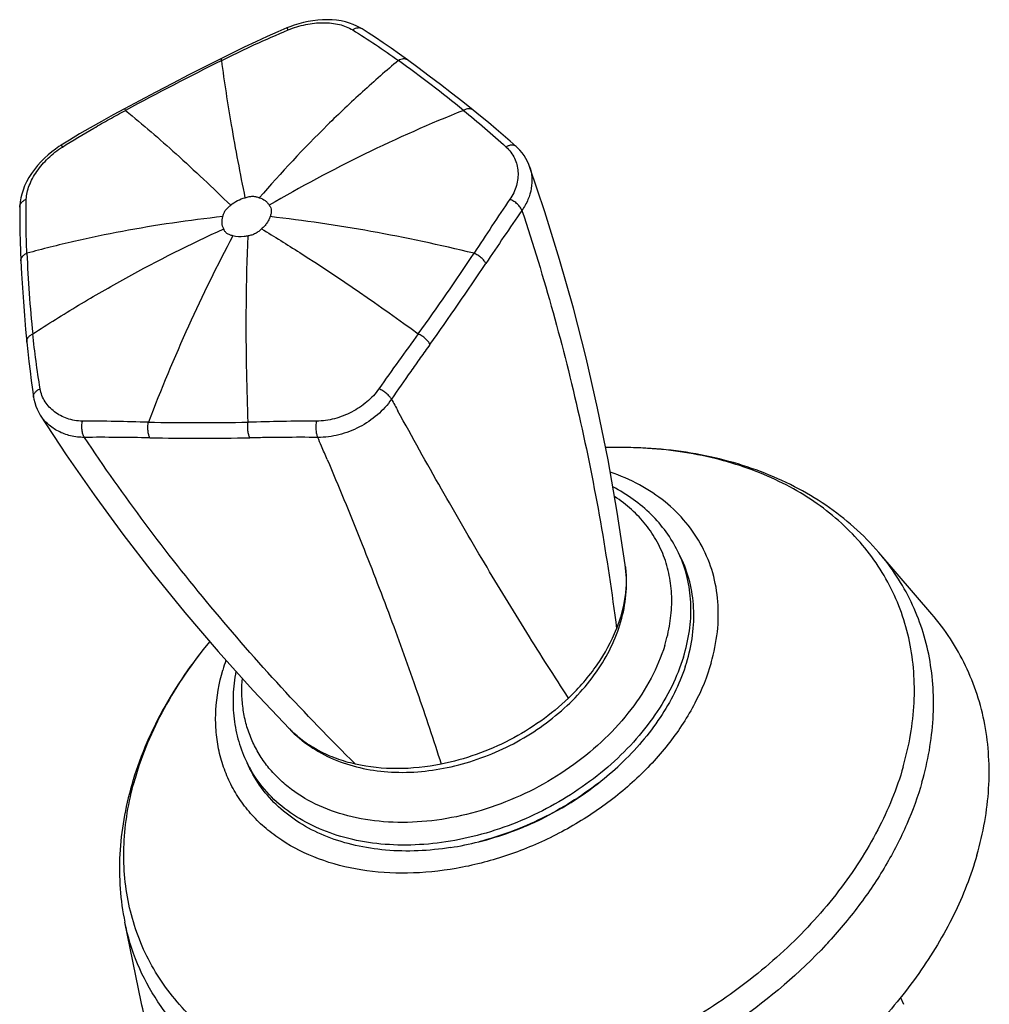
# Model space of a CAD drawing. Header units: millimetres. Extents: x 50 to 261, y 12 to 440.
# Tile 3 of 6: x 50 to 125, y 107 to 184. Entities that reach past the tile are written whole.
import ezdxf

# ---------------------------------------------------------------- set-up
doc = ezdxf.new("R2010")
doc.units = ezdxf.units.MM
doc.header["$LTSCALE"] = 23.1
doc.layers.get('0').update_dxf_attribs({"linetype": 'CONTINUOUS'})

msp = doc.modelspace()

# ---------------------------------------------------------------- linework, layer by layer
at = {"color": 9, "linetype": 'CONTINUOUS'}
msp.add_line((52.955, 174.285), (53.05, 174.133), dxfattribs=at)
at = {"color": 7, "linetype": 'CONTINUOUS'}
for p, q in [((89.556, 172.613), (89.556, 172.612)), ((51.322, 153.19), (51.322, 153.19)), ((101.372, 142.063), (101.145, 142.527)), ((120.98, 137.639), (116.843, 142.455)), ((67.961, 131.656), (70.798, 128.66)), ((67.707, 125.542), (67.48, 126.006)), ((94.943, 124.425), (94.943, 124.425)), ((59.209, 107.326), (57.931, 113.545)), ((118.534, 107.658), (118.79, 107.136))]:
    msp.add_line(p, q, dxfattribs=at)
for points in [[(76.478, 183.36), (76.319, 183.457), (76.063, 183.591), (75.784, 183.713), (75.484, 183.821), (75.165, 183.911), (74.83, 183.984), (74.481, 184.038), (74.12, 184.072), (73.753, 184.086), (73.38, 184.08), (73.005, 184.054), (72.63, 184.009), (72.257, 183.946), (71.889, 183.866), (71.526, 183.77), (71.172, 183.658), (70.828, 183.533), (70.596, 183.438)], [(70.596, 183.438), (69.891, 183.134), (69.052, 182.763), (68.176, 182.362), (67.262, 181.931), (66.312, 181.469), (65.426, 181.028)], [(80.009, 180.943), (79.391, 181.388), (78.736, 181.852), (78.109, 182.284), (77.511, 182.686), (76.945, 183.059), (76.478, 183.36)], [(65.425, 181.028), (64.223, 180.422), (62.933, 179.764), (61.646, 179.1), (60.362, 178.43), (59.081, 177.754), (57.903, 177.125)], [(85.14, 177.024), (84.337, 177.663), (83.468, 178.343), (82.594, 179.017), (81.714, 179.683), (80.829, 180.342), (80.009, 180.943)], [(57.903, 177.125), (57.025, 176.65), (56.1, 176.139), (55.221, 175.641), (54.389, 175.155), (53.602, 174.682), (52.955, 174.285)], [(88.497, 174.182), (88.044, 174.584), (87.503, 175.056), (86.937, 175.543), (86.343, 176.042), (85.723, 176.553), (85.14, 177.024)], [(52.955, 174.285), (52.774, 174.17), (52.498, 173.978), (52.213, 173.761), (51.927, 173.522), (51.645, 173.261), (51.372, 172.981), (51.111, 172.686), (50.866, 172.379), (50.64, 172.062), (50.436, 171.74), (50.256, 171.415), (50.1, 171.09), (49.971, 170.77), (49.87, 170.456), (49.794, 170.153), (49.745, 169.864), (49.72, 169.593), (49.715, 169.439)], [(89.556, 172.613), (89.499, 172.765), (89.392, 173.006), (89.268, 173.239), (89.128, 173.463), (88.972, 173.676), (88.802, 173.879), (88.617, 174.07), (88.497, 174.182)], [(97.028, 141.483), (96.409, 145.593), (95.689, 149.695), (94.874, 153.719), (93.969, 157.666), (92.978, 161.537), (91.903, 165.34), (90.746, 169.08), (89.556, 172.612)], [(49.715, 169.439), (49.713, 168.888), (49.715, 168.223), (49.725, 167.517), (49.744, 166.768), (49.772, 165.98), (49.805, 165.239)], [(49.805, 165.238), (49.858, 164.223), (49.923, 163.133), (49.998, 162.047), (50.082, 160.964), (50.175, 159.886), (50.268, 158.895)], [(50.268, 158.895), (50.344, 158.154), (50.43, 157.366), (50.522, 156.607), (50.617, 155.876), (50.714, 155.174), (50.799, 154.589)], [(50.799, 154.589), (50.827, 154.421), (50.89, 154.158), (50.974, 153.895), (51.08, 153.636), (51.208, 153.382), (51.322, 153.19)], [(51.322, 153.19), (53.354, 150.089), (55.521, 146.96), (57.775, 143.872), (60.132, 140.808), (62.607, 137.755), (65.211, 134.708), (67.961, 131.656)]]:
    msp.add_lwpolyline(points, dxfattribs=at)
at = {"color": 9, "linetype": 'CONTINUOUS'}
msp.add_lwpolyline([(52.955, 174.285), (52.955, 174.285), (52.96, 174.278)], dxfattribs=at)
for centre, radius, start, end in [((181.646, -52.153), 260.387, 116.49106, 118.35213), ((13.308, 89.197), 112.976, 51.00266, 54.25755), ((126.07, 72.377), 112.614, 111.71608, 120.32601), ((154.417, 170.272), 104.237, 182.43997, 185.91379), ((-72.593, 270.237), 189.22, 324.19274, 326.51255), ((-131.975, 311.09), 262.503, 324.51399, 326.1913), ((469.904, 367.022), 445.18, 208.52512, 208.66171), ((63.666, 352.85), 200.256, 268.88529, 271.11471), ((63.794, 430.821), 279.441, 269.19872, 270.80129), ((-262.76, 7.168), 365.453, 23.13726, 23.25236), ((-257.277, 9.511), 359.49, 22.95469, 23.13729), ((92.384, 138.227), 9.759, 23.11381, 26.13997), ((88.705, 140.33), 8.402, 6.76858, 7.88818), ((80.869, 128.847), 15.907, 161.02782, 163.90299), ((76.869, 134.544), 8.454, 224.10337, 224.94285), ((76.253, 130.312), 9.773, 206.14146, 209.16976), ((76.27, 130.322), 9.792, 209.16931, 209.73474), ((81.819, 118.138), 24.03, 163.91826, 165.23228), ((84.064, 138.495), 39.173, 317.0157, 317.15636)]:
    msp.add_arc(centre, radius, start, end, dxfattribs=at)
at = {"color": 7, "linetype": 'CONTINUOUS'}
for centre, radius, start, end in [((88.024, 138.063), 14.429, 341.64374, 342.82549), ((78.102, 135.701), 10.15, 223.19774, 223.95138), ((80.342, 143.194), 23.773, 307.88319, 313.32843), ((79.635, 143.086), 23.994, 278.97347, 284.36752)]:
    msp.add_arc(centre, radius, start, end, dxfattribs=at)
at = {"color": 9, "linetype": 'CONTINUOUS'}
for points, knots in [([(65.498, 180.894), (65.924, 181.106), (66.779, 181.527), (68.5, 182.342), (69.809, 182.915), (70.687, 183.284)], [0, 0, 0, 0, 0.250034, 0.500063, 1, 1, 1, 1]), ([(70.596, 183.438), (70.598, 183.439), (70.602, 183.436), (70.607, 183.429), (70.616, 183.417), (70.631, 183.391), (70.656, 183.346), (70.676, 183.306), (70.687, 183.284)], [0, 0, 0, 0, 0.023229, 0.073554, 0.154075, 0.264941, 0.576154, 1, 1, 1, 1]), ([(70.687, 183.284), (71.129, 183.469), (72.032, 183.748), (73.189, 183.876), (74.074, 183.83), (74.864, 183.694), (75.421, 183.483), (75.74, 183.284)], [0, 0, 0, 0, 0.275527, 0.539741, 0.664754, 0.783688, 1, 1, 1, 1]), ([(76.478, 183.36), (76.429, 183.391), (76.316, 183.437), (76.126, 183.444), (75.927, 183.392), (75.802, 183.325), (75.74, 183.284)], [0, 0, 0, 0, 0.221889, 0.457857, 0.716609, 1, 1, 1, 1]), ([(75.74, 183.284), (76.339, 182.91), (77.542, 182.136), (78.715, 181.316), (79.302, 180.894)], [0, 0, 0, 0, 0.493787, 1, 1, 1, 1]), ([(65.426, 181.028), (65.426, 181.028), (65.426, 181.027), (65.428, 181.025), (65.432, 181.018), (65.438, 181.008), (65.446, 180.993), (65.456, 180.974), (65.474, 180.941), (65.488, 180.914), (65.498, 180.894)], [0, 0, 0, 0, 0.004531, 0.016705, 0.064826, 0.144596, 0.255647, 0.397569, 0.569695, 1, 1, 1, 1]), ([(67.341, 170.173), (66.958, 172.062), (66.282, 175.626), (65.724, 179.21), (65.498, 180.894)], [0, 0, 0, 0, 0.531586, 1, 1, 1, 1]), ([(79.302, 180.894), (78.832, 180.499), (77.894, 179.697), (76.032, 178.036), (72.778, 174.955), (70.14, 172.133), (68.436, 170.173)], [0, 0, 0, 0, 0.120545, 0.242404, 0.489954, 1, 1, 1, 1]), ([(80.009, 180.943), (79.965, 180.975), (79.86, 181.023), (79.68, 181.035), (79.488, 180.992), (79.364, 180.932), (79.302, 180.895)], [0, 0, 0, 0, 0.217103, 0.450826, 0.711151, 1, 1, 1, 1]), ([(53.05, 174.133), (53.857, 174.639), (55.079, 175.379), (56.736, 176.317), (57.572, 176.773), (57.991, 176.999)], [0, 0, 0, 0, 0.500104, 0.750065, 1, 1, 1, 1]), ([(57.903, 177.125), (57.904, 177.126), (57.908, 177.123), (57.912, 177.118), (57.92, 177.108), (57.935, 177.087), (57.959, 177.051), (57.979, 177.018), (57.991, 177)], [0, 0, 0, 0, 0.021946, 0.07168, 0.151818, 0.262473, 0.57402, 1, 1, 1, 1]), ([(57.991, 176.999), (59.331, 175.899), (62.119, 173.482), (64.802, 170.948), (66.202, 169.582)], [0, 0, 0, 0, 0.469782, 1, 1, 1, 1]), ([(85.14, 177.024), (85.096, 177.059), (84.988, 177.114), (84.801, 177.134), (84.599, 177.095), (84.468, 177.036), (84.402, 176.999)], [0, 0, 0, 0, 0.216862, 0.450626, 0.71118, 1, 1, 1, 1]), ([(84.402, 176.999), (84.963, 176.544), (86.085, 175.607), (87.174, 174.632), (87.721, 174.133)], [0, 0, 0, 0, 0.493705, 1, 1, 1, 1]), ([(50.227, 170.047), (50.23, 170.226), (50.281, 170.595), (50.453, 171.144), (50.713, 171.695), (51.17, 172.433), (51.916, 173.303), (52.648, 173.881), (53.05, 174.133)], [0, 0, 0, 0, 0.104284, 0.216189, 0.334905, 0.459477, 0.722763, 1, 1, 1, 1]), ([(88.497, 174.182), (88.454, 174.22), (88.344, 174.279), (88.147, 174.294), (87.932, 174.245), (87.791, 174.176), (87.721, 174.133)], [0, 0, 0, 0, 0.207168, 0.43727, 0.701761, 1, 1, 1, 1]), ([(87.721, 174.133), (87.859, 174.008), (88.108, 173.735), (88.392, 173.268), (88.58, 172.761), (88.699, 172.041), (88.588, 171.08), (88.246, 170.375), (88.02, 170.047)], [0, 0, 0, 0, 0.124797, 0.245719, 0.365011, 0.484841, 0.73236, 1, 1, 1, 1]), ([(89.556, 172.612), (89.65, 172.344), (89.769, 171.773), (89.723, 170.886), (89.457, 169.998), (89.146, 169.446), (88.96, 169.181)], [0, 0, 0, 0, 0.236155, 0.477926, 0.731099, 1, 1, 1, 1]), ([(66.202, 169.582), (66.364, 169.723), (66.725, 169.965), (67.131, 170.121), (67.341, 170.173)], [0, 0, 0, 0, 0.498775, 1, 1, 1, 1]), ([(67.341, 170.173), (67.389, 170.189), (67.485, 170.221), (67.631, 170.258), (67.777, 170.278), (67.921, 170.287), (68.06, 170.28), (68.191, 170.252), (68.315, 170.214), (68.395, 170.186), (68.436, 170.173)], [0, 0, 0, 0, 0.135752, 0.269786, 0.401278, 0.529963, 0.653602, 0.771607, 0.886419, 1, 1, 1, 1]), ([(68.436, 170.173), (68.602, 170.125), (68.838, 170.013), (69.082, 169.785), (69.173, 169.652), (69.209, 169.582)], [0, 0, 0, 0, 0.520261, 0.763479, 1, 1, 1, 1]), ([(49.715, 169.439), (49.715, 169.502), (49.741, 169.631), (49.85, 169.804), (50.016, 169.949), (50.153, 170.019), (50.227, 170.047)], [0, 0, 0, 0, 0.221962, 0.458189, 0.717136, 1, 1, 1, 1]), ([(50.275, 165.834), (50.245, 166.545), (50.204, 167.95), (50.213, 169.355), (50.227, 170.047)], [0, 0, 0, 0, 0.506812, 1, 1, 1, 1]), ([(65.59, 168.696), (65.598, 168.737), (65.614, 168.818), (65.652, 168.94), (65.709, 169.059), (65.807, 169.217), (65.965, 169.403), (66.121, 169.523), (66.202, 169.582)], [0, 0, 0, 0, 0.11101, 0.225289, 0.344668, 0.468587, 0.728274, 1, 1, 1, 1]), ([(69.209, 169.582), (69.232, 169.552), (69.276, 169.492), (69.347, 169.36), (69.388, 169.17), (69.373, 168.972), (69.325, 168.814), (69.291, 168.736), (69.274, 168.696)], [0, 0, 0, 0, 0.118971, 0.23716, 0.476242, 0.728227, 0.861894, 1, 1, 1, 1]), ([(88.02, 170.047), (87.546, 169.359), (86.607, 167.958), (85.687, 166.544), (85.218, 165.834)], [0, 0, 0, 0, 0.49514, 1, 1, 1, 1]), ([(88.96, 169.181), (88.93, 169.269), (88.828, 169.448), (88.609, 169.686), (88.335, 169.895), (88.127, 170.004), (88.02, 170.047)], [0, 0, 0, 0, 0.212747, 0.465122, 0.736069, 1, 1, 1, 1]), ([(65.59, 168.696), (62.96, 168.411), (59.062, 167.843), (54.589, 166.911), (52.106, 166.318), (50.882, 165.998), (50.275, 165.834)], [0, 0, 0, 0, 0.508922, 0.756763, 0.878971, 1, 1, 1, 1]), ([(65.66, 167.74), (65.621, 167.808), (65.558, 167.955), (65.501, 168.28), (65.537, 168.535), (65.59, 168.696)], [0, 0, 0, 0, 0.238929, 0.4826, 1, 1, 1, 1]), ([(69.274, 168.696), (69.248, 168.609), (69.18, 168.433), (69.032, 168.184), (68.843, 167.949), (68.693, 167.808), (68.613, 167.74)], [0, 0, 0, 0, 0.232787, 0.477811, 0.734146, 1, 1, 1, 1]), ([(85.218, 165.834), (82.55, 166.48), (77.264, 167.61), (71.915, 168.4), (69.274, 168.696)], [0, 0, 0, 0, 0.508126, 1, 1, 1, 1]), ([(88.96, 169.181), (88.485, 168.502), (87.536, 167.123), (86.609, 165.73), (86.139, 165.028)], [0, 0, 0, 0, 0.495526, 1, 1, 1, 1]), ([(88.96, 169.181), (90.713, 163.907), (93.714, 153.11), (95.644, 142.073), (96.353, 136.49)], [0, 0, 0, 0, 0.496911, 1, 1, 1, 1]), ([(50.735, 159.532), (51.325, 159.915), (52.512, 160.673), (54.923, 162.149), (59.238, 164.634), (63.062, 166.554), (65.66, 167.74)], [0, 0, 0, 0, 0.123746, 0.247922, 0.497415, 1, 1, 1, 1]), ([(66.376, 167.193), (65.144, 164.884), (62.794, 160.092), (60.747, 155.164), (59.77, 152.631)], [0, 0, 0, 0, 0.490866, 1, 1, 1, 1]), ([(66.376, 167.193), (66.335, 167.204), (66.251, 167.226), (66.129, 167.263), (66.013, 167.308), (65.911, 167.373), (65.826, 167.451), (65.753, 167.538), (65.699, 167.636), (65.673, 167.705), (65.66, 167.74)], [0, 0, 0, 0, 0.136478, 0.271613, 0.402603, 0.52739, 0.648361, 0.766559, 0.883148, 1, 1, 1, 1]), ([(67.558, 167.193), (67.456, 167.166), (67.068, 167.086), (66.654, 167.104), (66.376, 167.193)], [0, 0, 0, 0, 0.265962, 1, 1, 1, 1]), ([(67.562, 152.631), (67.517, 153.901), (67.381, 158.753), (67.41, 163.612), (67.558, 167.193)], [0, 0, 0, 0, 0.261719, 1, 1, 1, 1]), ([(68.613, 167.74), (68.579, 167.705), (68.509, 167.635), (68.395, 167.537), (68.269, 167.451), (68.092, 167.349), (67.903, 167.269), (67.706, 167.219), (67.607, 167.201), (67.558, 167.193)], [0, 0, 0, 0, 0.121776, 0.245497, 0.371453, 0.498413, 0.751976, 0.876785, 1, 1, 1, 1]), ([(68.613, 167.74), (69.616, 167.134), (73.79, 164.537), (77.837, 161.738), (80.862, 159.531)], [0, 0, 0, 0, 0.238318, 1, 1, 1, 1]), ([(49.805, 165.239), (49.802, 165.297), (49.822, 165.419), (49.919, 165.587), (50.075, 165.731), (50.204, 165.803), (50.275, 165.834)], [0, 0, 0, 0, 0.216977, 0.450899, 0.711517, 1, 1, 1, 1]), ([(86.139, 165.028), (86.105, 165.107), (85.998, 165.268), (85.784, 165.485), (85.519, 165.682), (85.32, 165.79), (85.218, 165.834)], [0, 0, 0, 0, 0.208275, 0.459108, 0.731485, 1, 1, 1, 1]), ([(50.268, 158.895), (50.262, 158.955), (50.276, 159.084), (50.372, 159.262), (50.529, 159.418), (50.662, 159.498), (50.735, 159.532)], [0, 0, 0, 0, 0.216595, 0.450517, 0.711439, 1, 1, 1, 1]), ([(51.308, 155.241), (51.193, 155.963), (50.978, 157.39), (50.809, 158.824), (50.735, 159.532)], [0, 0, 0, 0, 0.50678, 1, 1, 1, 1]), ([(80.862, 159.531), (80.351, 158.824), (79.312, 157.404), (78.293, 155.969), (77.788, 155.241)], [0, 0, 0, 0, 0.496186, 1, 1, 1, 1]), ([(81.77, 158.706), (81.735, 158.786), (81.629, 158.947), (81.418, 159.168), (81.158, 159.371), (80.963, 159.484), (80.862, 159.532)], [0, 0, 0, 0, 0.208429, 0.45989, 0.732434, 1, 1, 1, 1]), ([(81.77, 158.706), (81.52, 158.355), (81.017, 157.652), (80.008, 156.231), (79.26, 155.154), (78.765, 154.429)], [0, 0, 0, 0, 0.247396, 0.496431, 1, 1, 1, 1]), ([(50.799, 154.589), (50.79, 154.649), (50.803, 154.782), (50.908, 154.965), (51.082, 155.125), (51.228, 155.205), (51.308, 155.241)], [0, 0, 0, 0, 0.206998, 0.437388, 0.70229, 1, 1, 1, 1]), ([(54.614, 152.715), (54.209, 152.715), (53.423, 152.847), (52.562, 153.307), (52.014, 153.798), (51.68, 154.223), (51.432, 154.707), (51.337, 155.059), (51.308, 155.241)], [0, 0, 0, 0, 0.270067, 0.519697, 0.639909, 0.758601, 0.877762, 1, 1, 1, 1]), ([(77.788, 155.241), (77.524, 154.861), (76.87, 154.166), (75.676, 153.375), (74.338, 152.853), (73.388, 152.715), (72.92, 152.715)], [0, 0, 0, 0, 0.244999, 0.498236, 0.752405, 1, 1, 1, 1]), ([(78.765, 154.429), (78.724, 154.506), (78.603, 154.664), (78.374, 154.879), (78.097, 155.08), (77.892, 155.193), (77.788, 155.241)], [0, 0, 0, 0, 0.204235, 0.457011, 0.732356, 1, 1, 1, 1]), ([(78.765, 154.429), (78.456, 153.976), (77.693, 153.143), (76.282, 152.197), (74.691, 151.587), (73.563, 151.438), (73.009, 151.443)], [0, 0, 0, 0, 0.244927, 0.498227, 0.752461, 1, 1, 1, 1]), ([(54.769, 151.443), (54.406, 151.44), (53.7, 151.516), (52.729, 151.877), (51.914, 152.434), (51.491, 152.924), (51.322, 153.19)], [0, 0, 0, 0, 0.270601, 0.523913, 0.76509, 1, 1, 1, 1]), ([(92.609, 131.073), (91.499, 132.763), (89.27, 136.26), (85.958, 141.706), (82.604, 147.479), (80.389, 151.456), (79.273, 153.497)], [0, 0, 0, 0, 0.232434, 0.476703, 0.732642, 1, 1, 1, 1]), ([(54.769, 151.443), (54.718, 151.52), (54.637, 151.71), (54.572, 152.027), (54.56, 152.371), (54.589, 152.604), (54.614, 152.715)], [0, 0, 0, 0, 0.212936, 0.466445, 0.737724, 1, 1, 1, 1]), ([(59.77, 152.631), (58.904, 152.648), (57.185, 152.694), (55.466, 152.715), (54.614, 152.715)], [0, 0, 0, 0, 0.504396, 1, 1, 1, 1]), ([(59.887, 151.408), (59.845, 151.484), (59.781, 151.667), (59.732, 151.968), (59.724, 152.298), (59.749, 152.522), (59.77, 152.631)], [0, 0, 0, 0, 0.20875, 0.460649, 0.733204, 1, 1, 1, 1]), ([(67.702, 151.407), (67.661, 151.484), (67.596, 151.667), (67.542, 151.968), (67.527, 152.298), (67.545, 152.522), (67.562, 152.631)], [0, 0, 0, 0, 0.208923, 0.461417, 0.73412, 1, 1, 1, 1]), ([(72.92, 152.715), (72.021, 152.715), (70.235, 152.695), (68.449, 152.648), (67.562, 152.631)], [0, 0, 0, 0, 0.503385, 1, 1, 1, 1]), ([(73.009, 151.443), (72.973, 151.523), (72.921, 151.715), (72.881, 152.029), (72.878, 152.371), (72.901, 152.603), (72.92, 152.715)], [0, 0, 0, 0, 0.205203, 0.459151, 0.734467, 1, 1, 1, 1]), ([(75.95, 125.905), (71.991, 129.821), (66.334, 135.957), (59.472, 144.655), (56.292, 149.156), (54.769, 151.443)], [0, 0, 0, 0, 0.502752, 0.751971, 1, 1, 1, 1]), ([(59.887, 151.408), (59.027, 151.42), (57.322, 151.448), (55.616, 151.449), (54.77, 151.443)], [0, 0, 0, 0, 0.504043, 1, 1, 1, 1]), ([(73.009, 151.443), (72.119, 151.449), (70.788, 151.448), (69.019, 151.427), (68.14, 151.414), (67.702, 151.408)], [0, 0, 0, 0, 0.503166, 0.752315, 1, 1, 1, 1]), ([(118.75, 125.693), (118.989, 126.52), (119.372, 128.176), (119.654, 130.673), (119.63, 133.118), (119.3, 135.488), (118.666, 137.757), (117.733, 139.903), (116.512, 141.902), (115.016, 143.735), (113.26, 145.383), (111.263, 146.83), (109.045, 148.062), (106.628, 149.068), (104.036, 149.838), (100.33, 150.552), (97.443, 150.695), (95.502, 150.636)], [0, 0, 0, 0, 0.063694, 0.125431, 0.185464, 0.244149, 0.301916, 0.359253, 0.416676, 0.474695, 0.533782, 0.594344, 0.656703, 0.721087, 0.787626, 0.856359, 1, 1, 1, 1]), ([(73.746, 149.713), (74.627, 147.635), (76.313, 143.545), (78.66, 137.487), (80.771, 131.637), (82.051, 127.792), (82.648, 125.905)], [0, 0, 0, 0, 0.266315, 0.521869, 0.766467, 1, 1, 1, 1]), ([(103.749, 133.829), (103.977, 134.618), (104.3, 136.203), (104.349, 138.583), (103.948, 140.855), (103.101, 142.962), (101.83, 144.852), (100.167, 146.478), (98.156, 147.803), (96.652, 148.452), (95.863, 148.722)], [0, 0, 0, 0, 0.131338, 0.256897, 0.378263, 0.497562, 0.617225, 0.739627, 0.866759, 1, 1, 1, 1]), ([(100.116, 135.167), (100.291, 135.733), (100.561, 136.866), (100.711, 138.577), (100.596, 140.238), (100.214, 141.82), (99.571, 143.298), (98.678, 144.646), (97.552, 145.841), (96.672, 146.512), (96.204, 146.817)], [0, 0, 0, 0, 0.133992, 0.262862, 0.387507, 0.50926, 0.629701, 0.750553, 0.873496, 1, 1, 1, 1]), ([(120.22, 124.49), (120.456, 125.31), (120.839, 126.949), (121.135, 129.422), (121.14, 131.848), (120.853, 134.204), (120.277, 136.468), (119.416, 138.618), (118.278, 140.634), (117.347, 141.869), (116.843, 142.455)], [0, 0, 0, 0, 0.134166, 0.264356, 0.391046, 0.514919, 0.636788, 0.757591, 0.878327, 1, 1, 1, 1]), ([(101.582, 134.267), (101.789, 134.935), (102.098, 136.276), (102.223, 138.298), (101.996, 140.246), (101.608, 141.476), (101.359, 142.058)], [0, 0, 0, 0, 0.263975, 0.516833, 0.76103, 1, 1, 1, 1]), ([(97.049, 141.32), (97.094, 140.933), (97.133, 140.141), (96.999, 138.502), (96.662, 137.282), (96.353, 136.49)], [0, 0, 0, 0, 0.237348, 0.481926, 1, 1, 1, 1]), ([(64.552, 135.473), (63.211, 133.849), (60.881, 130.473), (59.275, 126.687), (58.729, 124.795)], [0, 0, 0, 0, 0.516804, 1, 1, 1, 1]), ([(100.116, 135.167), (99.846, 134.292), (99.103, 132.543), (97.513, 130.095), (95.468, 127.821), (93.036, 125.796), (90.299, 124.085), (87.347, 122.744), (84.279, 121.819), (81.194, 121.339), (78.196, 121.323), (75.381, 121.774), (72.843, 122.68), (71.008, 123.812), (69.782, 124.91), (68.992, 125.813), (68.33, 126.796), (67.801, 127.851), (67.409, 128.969), (67.16, 130.139), (67.053, 131.352), (67.077, 132.171), (67.112, 132.583)], [0, 0, 0, 0, 0.060642, 0.124905, 0.192385, 0.262317, 0.333701, 0.405405, 0.476267, 0.545202, 0.611303, 0.673955, 0.73294, 0.788541, 0.815361, 0.841692, 0.867712, 0.893617, 0.919611, 0.945889, 0.972633, 1, 1, 1, 1]), ([(101.582, 134.267), (101.34, 133.483), (100.704, 131.915), (99.379, 129.686), (97.692, 127.57), (94.988, 124.942), (91.773, 122.776), (88.246, 121.174), (85.492, 120.282), (82.71, 119.726), (79.965, 119.521), (77.322, 119.671), (74.843, 120.176), (72.589, 121.024), (70.614, 122.2), (68.97, 123.677), (68.118, 124.85), (67.767, 125.465)], [0, 0, 0, 0, 0.05875, 0.120508, 0.185058, 0.25195, 0.389942, 0.459735, 0.528908, 0.596688, 0.662397, 0.725499, 0.785662, 0.842807, 0.89716, 0.949273, 1, 1, 1, 1]), ([(103.749, 133.829), (103.435, 132.738), (102.537, 130.555), (100.557, 127.511), (97.979, 124.702), (94.901, 122.23), (91.438, 120.185), (87.72, 118.645), (83.885, 117.667), (80.076, 117.288), (76.433, 117.526), (73.092, 118.375), (70.626, 119.594), (68.951, 120.843), (67.864, 121.891), (66.938, 123.052), (66.185, 124.316), (65.611, 125.669), (65.222, 127.099), (65.023, 128.59), (65.009, 130.667), (65.291, 132.235), (65.585, 133.257)], [0, 0, 0, 0, 0.060719, 0.125316, 0.193328, 0.263868, 0.335775, 0.407745, 0.47847, 0.546769, 0.611724, 0.672821, 0.730093, 0.757533, 0.784328, 0.810662, 0.836746, 0.862808, 0.889077, 0.915768, 0.94307, 1, 1, 1, 1]), ([(92.609, 131.073), (91.248, 129.77), (88.889, 128.109), (85.415, 126.6), (83.577, 126.09), (82.648, 125.905)], [0, 0, 0, 0, 0.497965, 0.749502, 1, 1, 1, 1]), ([(75.95, 125.905), (75.45, 126.018), (74.484, 126.3), (73.129, 126.895), (71.917, 127.644), (71.207, 128.249), (70.885, 128.572)], [0, 0, 0, 0, 0.265262, 0.51946, 0.763794, 1, 1, 1, 1]), ([(118.75, 125.693), (118.259, 123.99), (117.224, 121.468), (115.383, 118.302), (113.15, 115.134), (109.764, 111.424), (104.972, 107.548), (99.577, 104.333), (93.779, 101.896), (87.791, 100.328), (81.832, 99.689), (76.122, 100.005), (71.669, 101.08), (68.457, 102.417), (66.276, 103.622), (64.307, 105.035), (62.57, 106.643), (61.082, 108.429), (59.858, 110.377), (58.912, 112.469), (58.251, 114.682), (57.882, 116.994), (57.809, 119.384), (58.031, 121.827), (58.369, 123.451), (58.583, 124.263)], [0, 0, 0, 0, 0.060665, 0.092492, 0.125245, 0.193162, 0.263609, 0.335446, 0.407389, 0.478148, 0.546548, 0.611667, 0.672973, 0.702212, 0.730548, 0.75808, 0.784946, 0.811324, 0.837417, 0.863449, 0.889645, 0.916222, 0.943373, 0.971258, 1, 1, 1, 1]), ([(120.22, 124.49), (119.898, 123.375), (119.082, 121.14), (117.419, 117.907), (115.317, 114.773), (113.671, 112.81), (112.787, 111.857)], [0, 0, 0, 0, 0.235634, 0.481129, 0.736198, 1, 1, 1, 1]), ([(112.721, 111.787), (110.661, 109.577), (107.148, 106.58), (101.93, 103.352), (97.734, 101.308), (93.376, 99.706), (88.938, 98.575), (84.506, 97.94), (80.166, 97.811), (76.657, 98.133), (73.979, 98.652), (71.46, 99.323), (68.51, 100.458), (65.332, 102.304), (62.62, 104.584), (60.434, 107.256), (58.822, 110.265), (58.158, 112.438), (57.931, 113.545)], [0, 0, 0, 0, 0.137785, 0.208522, 0.279573, 0.350271, 0.419968, 0.488069, 0.554063, 0.617565, 0.648321, 0.678385, 0.736417, 0.791895, 0.845252, 0.897151, 0.948429, 1, 1, 1, 1])]:
    msp.add_open_spline(points, degree=3, knots=knots, dxfattribs=at)
at = {"color": 7, "linetype": 'CONTINUOUS'}
for points, knots in [([(116.843, 142.455), (116.245, 143.152), (114.941, 144.474), (112.725, 146.194), (110.269, 147.648), (107.605, 148.826), (104.762, 149.721), (100.734, 150.541), (97.6, 150.707), (95.5, 150.639)], [0, 0, 0, 0, 0.116686, 0.234992, 0.355422, 0.478407, 0.604267, 0.733191, 1, 1, 1, 1]), ([(101.145, 142.527), (100.883, 143.059), (100.266, 144.086), (99.087, 145.458), (97.679, 146.642), (96.621, 147.286), (96.066, 147.572)], [0, 0, 0, 0, 0.24459, 0.491422, 0.742607, 1, 1, 1, 1]), ([(101.81, 133.803), (102.03, 134.515), (102.352, 135.946), (102.449, 138.102), (102.143, 140.168), (101.669, 141.457), (101.372, 142.063)], [0, 0, 0, 0, 0.264428, 0.517083, 0.760916, 1, 1, 1, 1]), ([(70.795, 128.656), (71.283, 128.15), (72.365, 127.241), (74.237, 126.231), (76.296, 125.569), (79.282, 125.132), (82.423, 125.388), (85.496, 126.239), (87.764, 127.182), (89.9, 128.393), (92.46, 130.296), (94.591, 132.619), (96.081, 135.245), (96.825, 137.276), (97.179, 139.374), (97.127, 140.786), (97.028, 141.482)], [0, 0, 0, 0, 0.05821, 0.116021, 0.175121, 0.236315, 0.365023, 0.432078, 0.499941, 0.56781, 0.634881, 0.763643, 0.824869, 0.883993, 0.941812, 1, 1, 1, 1]), ([(124.521, 118.802), (124.768, 119.662), (125.17, 121.381), (125.48, 123.974), (125.486, 126.517), (125.185, 128.988), (124.581, 131.361), (123.677, 133.616), (122.484, 135.73), (121.509, 137.024), (120.98, 137.639)], [0, 0, 0, 0, 0.134167, 0.264355, 0.391047, 0.514919, 0.636788, 0.757591, 0.878327, 1, 1, 1, 1]), ([(92.609, 131.073), (93.434, 131.862), (94.892, 133.541), (95.965, 135.497), (96.353, 136.49)], [0, 0, 0, 0, 0.51721, 1, 1, 1, 1]), ([(64.551, 135.476), (63.156, 133.794), (60.718, 130.26), (59.042, 126.295), (58.466, 124.296)], [0, 0, 0, 0, 0.512374, 1, 1, 1, 1]), ([(66.606, 133.16), (66.489, 132.542), (66.346, 131.303), (66.416, 129.452), (66.78, 127.667), (67.217, 126.542), (67.48, 126.006)], [0, 0, 0, 0, 0.257482, 0.508684, 0.755477, 1, 1, 1, 1]), ([(101.719, 133.519), (101.254, 132.118), (100.213, 130.071), (98.353, 127.619), (97.246, 126.458), (96.655, 125.9)], [0, 0, 0, 0, 0.479941, 0.735642, 1, 1, 1, 1]), ([(83.378, 119.385), (81.707, 119.122), (79.189, 119.002), (75.969, 119.492), (73.776, 120.155), (71.807, 121.109), (70.104, 122.338), (68.706, 123.816), (67.997, 124.952), (67.707, 125.542)], [0, 0, 0, 0, 0.282069, 0.415028, 0.54186, 0.662747, 0.778441, 0.890259, 1, 1, 1, 1]), ([(82.648, 125.905), (81.512, 125.678), (79.265, 125.438), (77.009, 125.664), (75.95, 125.905)], [0, 0, 0, 0, 0.515994, 1, 1, 1, 1]), ([(58.466, 124.296), (58.209, 123.403), (57.793, 121.605), (57.485, 118.879), (57.51, 116.181), (57.753, 114.412), (57.931, 113.545)], [0, 0, 0, 0, 0.25671, 0.508355, 0.755789, 1, 1, 1, 1]), ([(94.94, 124.43), (93.564, 123.358), (90.577, 121.5), (87.28, 120.274), (85.589, 119.842)], [0, 0, 0, 0, 0.5, 1, 1, 1, 1]), ([(85.592, 119.836), (87.285, 120.262), (90.586, 121.482), (93.57, 123.346), (94.943, 124.425)], [0, 0, 0, 0, 0.5, 1, 1, 1, 1]), ([(85.592, 119.835), (86.435, 120.047), (89.768, 121.08), (92.886, 122.807), (94.943, 124.424)], [0, 0, 0, 0, 0.249293, 1, 1, 1, 1]), ([(124.521, 118.802), (124.056, 117.191), (122.781, 113.962), (120.031, 109.396), (116.474, 105.097), (112.213, 101.185), (107.373, 97.773), (102.092, 94.957), (96.522, 92.818), (90.823, 91.418), (85.158, 90.798), (79.689, 90.978), (74.573, 91.957), (70.67, 93.442), (67.89, 95.007), (66.011, 96.338), (64.323, 97.832), (62.841, 99.479), (61.575, 101.266), (60.535, 103.18), (59.73, 105.205), (59.356, 106.612), (59.209, 107.326)], [0, 0, 0, 0, 0.059511, 0.122382, 0.188335, 0.256788, 0.326944, 0.397866, 0.468563, 0.538058, 0.605467, 0.670082, 0.731446, 0.789441, 0.817284, 0.844429, 0.870982, 0.897072, 0.922851, 0.948484, 0.974143, 1, 1, 1, 1])]:
    msp.add_open_spline(points, degree=3, knots=knots, dxfattribs=at)

doc.saveas('drawing.dxf')
